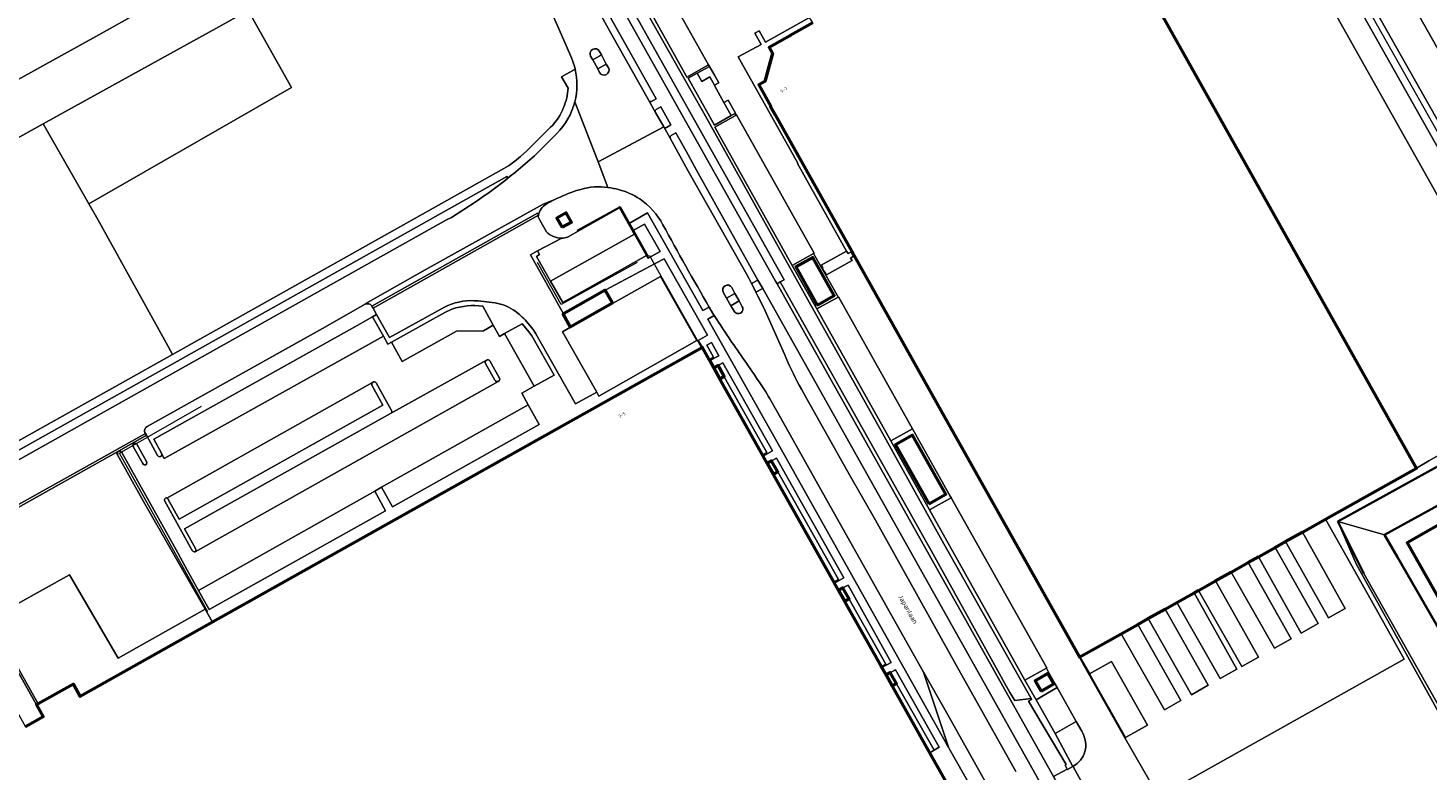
# Model space of a CAD drawing. Header units: metres. Extents: x 113441 to 115918, y 474822 to 477887.
# Tile 36 of 145: x 114391 to 114680, y 475710 to 475863. Entities that reach past the tile are written whole.
import ezdxf
from ezdxf.enums import TextEntityAlignment as Align

# ---------------------------------------------------------------- set-up
doc = ezdxf.new("R2010")
doc.units = ezdxf.units.M
for name, color, linetype, lineweight in [('B-WE-GK-BESCHOEIING-G', 252, 'GK-BESCHOEIING', 35), ('B-WE-GR-GRAS-GV', 252, 'Continuous', 13), ('B-WE-GR-GROENVOORZIENING-GV', 252, 'Continuous', 18), ('B-WE-GW-TALUD_KRUIN-G', 252, 'Continuous', 18), ('B-WE-IE-TERREINAFSCHEIDING_KUNSTMATIG_HEKWERK-G', 252, 'IE-TERREINAFSCHEIDING-KUNSTMATIG', 18), ('B-WE-IE-TERREINAFSCHEIDING_KUNSTMATIG_MUUR-GV', 252, 'Continuous', 18), ('B-WE-OG-BEBOUWING-GV', 7, 'Continuous', 50), ('B-WE-OG-BEBOUWING-T18', 7, 'Continuous', 50), ('B-WE-OG-BEBOUWING_LAGE TRAFO-GV', 7, 'Continuous', 50), ('B-WE-OG-BEBOUWING_SCHUUR-GV', 7, 'Continuous', 50), ('B-WE-OG-BEBOUWING_TRAP-GV', 7, 'Continuous', 50), ('B-WE-OG-TERREIN_ERF-GV', 252, 'Continuous', 18), ('B-WE-OG-TOPOGRAFIE-T18', 7, 'Continuous', 18), ('B-WE-OG-WATER-GV', 252, 'Continuous', 18), ('B-WE-OG-WATER_SLOOT-GV', 252, 'Continuous', 18), ('B-WE-OG-WEG-GV', 252, 'Continuous', 18), ('B-WE-VH-VERHARDING_GESLOTEN-GV', 252, 'Continuous', 18), ('B-WE-VH-VERHARDING_HALFVERHARDING-GV', 252, 'Continuous', 18), ('B-WE-VH-VERHARDING_OPEN-GV', 252, 'Continuous', 18)]:
    doc.layers.add(name, color=color, linetype=linetype, lineweight=lineweight)
doc.styles.add('NLCS-ISO-ANNOTATIEF-T18', font='NLCS-ISO.ttf', dxfattribs={"height": 1.8})
doc.linetypes.add('GK-BESCHOEIING', pattern='A,30,-5,[1,NLCS.SHX,S=1,R=0,X=0,Y=0],-5', length=40)
doc.linetypes.add('IE-TERREINAFSCHEIDING-KUNSTMATIG', pattern='A,4,[82,NLCS.SHX,S=0.75,R=90,X=0,Y=0],4,-2', length=10)

msp = doc.modelspace()

# ---------------------------------------------------------------- linework, layer by layer
at = {"layer": 'B-WE-GK-BESCHOEIING-G', "ltscale": 0.5, "flags": 128}
for points in [[(114728.957, 475798.011), (114729.102, 475797.698), (114732.253, 475792.077), (114670.818, 475758.337), (114673.495, 475753.677)], [(114722.347, 475795.535), (114722.518, 475794.915), (114705.679, 475785.606), (114705.007, 475785.234), (114661.223, 475761.027), (114666.571, 475750.352)], [(114720.911, 475671.471), (114673.495, 475753.677)]]:
    msp.add_lwpolyline(points, dxfattribs=at)
at = {"layer": 'B-WE-GR-GRAS-GV'}
for points in [[(114687.216, 475857.248), (114670.379, 475887.356), (114655.257, 475913.886), (114643.774, 475934.426), (114637.688, 475944.547), (114633.941, 475943.168), (114713.435, 475802.384), (114718.285, 475794.595), (114717.11, 475793.398), (114710.834, 475789.991), (114710.561, 475789.88), (114704.632, 475787.466), (114705.679, 475785.606), (114722.518, 475794.915), (114722.347, 475795.535), (114722.106, 475795.406), (114721.77, 475795.477), (114721.166, 475796.059), (114704.329, 475826.166)], [(114627.275, 475934.802), (114629.686, 475935.86), (114628.037, 475938.528), (114625.84, 475942.19), (114625.45, 475942.84), (114619.186, 475939.325), (114620.468, 475937.031), (114623.46, 475931.673), (114633.026, 475914.546), (114635.717, 475910.136), (114658.181, 475870.156), (114697.412, 475800.288), (114704.632, 475787.466), (114710.561, 475789.88), (114705.157, 475799.889), (114703.536, 475799.515)], [(114629.686, 475935.86), (114627.275, 475934.802), (114703.536, 475799.515), (114705.157, 475799.889), (114706.161, 475800.59), (114678.047, 475850.212)], [(114445.638, 475850.451), (114436.712, 475866.341), (114430.048, 475862.625), (114408.764, 475850.862), (114394.53, 475842.97), (114402.475, 475829.044), (114403.913, 475826.524)], [(114405.781, 475823.25), (114403.913, 475826.524), (114402.475, 475829.044), (114394.53, 475842.97), (114387.844, 475839.262), (114387.131, 475840.476), (114374.086, 475833.493), (114346.366, 475819.475), (114337.091, 475814.262), (114339.082, 475810.782), (114339.945, 475811.278), (114346.037, 475802.701), (114359.791, 475778.388), (114359.753, 475778.366), (114362.267, 475773.937), (114367.198, 475765.249), (114421.15, 475795.482), (114419.868, 475797.895)]]:
    msp.add_lwpolyline(points, close=True, dxfattribs=at)
for points in [[(114494.033, 475880.1), (114487.563, 475886.006), (114487.358, 475886.252), (114485.997, 475888.395), (114483.44, 475892.765), (114478.308, 475889.842), (114478.256, 475889.795), (114456.194, 475877.205), (114436.712, 475866.341), (114445.638, 475850.451), (114403.913, 475826.524), (114405.781, 475823.25), (114419.868, 475797.895), (114421.15, 475795.482), (114489.431, 475833.769)], [(114503.343, 475856.583), (114502.231, 475859.133), (114499.045, 475866.464), (114498.631, 475867.339), (114495.226, 475873.463), (114494.446, 475875.068)], [(114502.642, 475850.362), (114501.303, 475852.693), (114504.089, 475854.283)], [(114492.831, 475836.252), (114494.148, 475837.43), (114499.045, 475842.277)]]:
    msp.add_lwpolyline(points, dxfattribs=at)
for points in [[(114504.089, 475854.283, 0.042636), (114503.343, 475856.583)], [(114501.705, 475846.35, 0.0844148), (114502.642, 475850.362)], [(114499.045, 475842.277, 0.1007584), (114501.705, 475846.35)], [(114489.431, 475833.769, 0.0525023), (114492.831, 475836.252)]]:
    msp.add_lwpolyline(points, format="xyb", dxfattribs=at)
at = {"layer": 'B-WE-GR-GROENVOORZIENING-GV'}
for points in [[(114625.84, 475942.19), (114628.037, 475938.528), (114629.686, 475935.86), (114678.047, 475850.212), (114706.161, 475800.59), (114705.157, 475799.889), (114710.561, 475789.88), (114710.834, 475789.991), (114717.11, 475793.398), (114718.285, 475794.595), (114713.435, 475802.384), (114633.941, 475943.168), (114632.386, 475944.489), (114629.735, 475944.279)], [(114518.386, 475822.337), (114515.933, 475820.956), (114516.321, 475820.274), (114518.811, 475815.869), (114519.132, 475815.302), (114521.59, 475816.671)], [(114577.459, 475754.922), (114546.349, 475810.405), (114545.683, 475810.023), (114602.642, 475708.491), (114605.466, 475710.025), (114605.013, 475710.871), (114605.233, 475710.989), (114597.502, 475724.06), (114598.105, 475724.408), (114598.011, 475724.576), (114594.661, 475724.186), (114593.659, 475725.795)], [(114532.146, 475797.911), (114531.237, 475797.419), (114532.605, 475794.947), (114531.687, 475794.405), (114531.806, 475794.194), (114533.669, 475795.213)], [(114534.516, 475793.717), (114532.646, 475792.696), (114533.972, 475790.332), (114534.816, 475790.842), (114543.598, 475775.276), (114542.702, 475774.77), (114542.835, 475774.534), (114544.725, 475775.628)], [(114545.596, 475774.124), (114543.656, 475773.071), (114544.962, 475770.743), (114545.86, 475771.292), (114558.325, 475749.121), (114557.383, 475748.603), (114557.531, 475748.338), (114559.425, 475749.46)], [(114560.311, 475747.942), (114558.352, 475746.875), (114559.659, 475744.546), (114560.56, 475745.081), (114568.082, 475731.682), (114567.173, 475731.153), (114567.287, 475730.95), (114569.208, 475732.036)], [(114570.083, 475730.522), (114568.13, 475729.447), (114569.44, 475727.111), (114570.268, 475727.602), (114578.014, 475713.917), (114579.041, 475714.544)], [(114601.69, 475729.875), (114601.163, 475730.807), (114596.742, 475728.363), (114599.022, 475724.331), (114603.376, 475726.858), (114602.877, 475727.693)], [(114601.452, 475729.757), (114602.684, 475727.592), (114600.049, 475726.093), (114598.817, 475728.258)]]:
    msp.add_lwpolyline(points, close=True, dxfattribs=at)
for points in [[(114567.106, 475779.711), (114552.303, 475806.244), (114531.236, 475844.07), (114515.678, 475871.589), (114513.665, 475870.589)], [(114508.68, 475869.694), (114507.567, 475868.724), (114511.401, 475861.798), (114518.91, 475848.43), (114519.252, 475847.83), (114519.288, 475847.768)], [(114519.82, 475847.602), (114520.791, 475848.134), (114520.085, 475849.365), (114508.68, 475869.694)], [(114513.906, 475870.125), (114547.152, 475810.865), (114546.349, 475810.405), (114577.459, 475754.922), (114593.659, 475725.795), (114594.661, 475724.186), (114598.011, 475724.576), (114580.061, 475756.428), (114567.106, 475779.711)], [(114520.652, 475845.312), (114522.347, 475842.341)], [(114521.728, 475846.503), (114520.802, 475845.963)], [(114522.917, 475842.226), (114523.821, 475842.757), (114521.728, 475846.503)], [(114523.679, 475840.021), (114527.323, 475833.408), (114539.44, 475811.943), (114539.905, 475811.052), (114540.393, 475810.113), (114541.748, 475810.812), (114529.057, 475833.421)], [(114529.057, 475833.421), (114528.668, 475834.21), (114526.964, 475837.337), (114524.8, 475841.13), (114523.844, 475840.589)], [(114490.238, 475831.784), (114490.007, 475832.139), (114347.577, 475752.274), (114342.239, 475749.236)], [(114422.758, 475792.456), (114477.556, 475823.197), (114478.604, 475823.693), (114483.52, 475826.882)], [(114460.848, 475805.814), (114452.021, 475800.826), (114415.914, 475780.625)], [(114459.303, 475801.519), (114462.376, 475803.224), (114463.201, 475803.682), (114462.454, 475805.009), (114462.208, 475805.447), (114462.198, 475805.465)], [(114533.244, 475802.655), (114532.989, 475803.084), (114532.735, 475803.512), (114531.416, 475802.773), (114546.222, 475776.444), (114580.681, 475715.136), (114581.014, 475714.543), (114575.868, 475730.036), (114560.329, 475757.602)], [(114418.865, 475775.121), (114417.273, 475778.015), (114459.303, 475801.519)], [(114346.641, 475749.715), (114348.432, 475750.735), (114422.758, 475792.456)], [(114560.329, 475757.602), (114555.623, 475765.96), (114545.847, 475783.46), (114544.123, 475786.465)], [(114415.555, 475779.206), (114415.788, 475778.829), (114418.068, 475774.672)], [(114608.443, 475717.849), (114607.308, 475719.844), (114602.969, 475717.4), (114606.126, 475711.467), (114606.633, 475710.57), (114607.12, 475710.901)]]:
    msp.add_lwpolyline(points, dxfattribs=at)
for points in [[(114519.288, 475847.768, 0.3479698), (114519.82, 475847.602)], [(114520.802, 475845.963, 0.3820298), (114520.652, 475845.312)], [(114522.347, 475842.341, 0.3618589), (114522.917, 475842.226)], [(114523.844, 475840.589, 0.3652869), (114523.679, 475840.021)], [(114483.52, 475826.882, 0.0199191), (114490.238, 475831.784)], [(114462.198, 475805.465, 0.4042498), (114460.848, 475805.814)], [(114536.007, 475798.503, -0.0058359), (114533.244, 475802.655)], [(114541.968, 475789.842, 0.0067042), (114536.007, 475798.503)], [(114544.123, 475786.465, 0.0193932), (114541.968, 475789.842)], [(114415.914, 475780.625, 0.4221115), (114415.555, 475779.206)], [(114418.068, 475774.672, 1.0192025), (114418.902, 475775.059)], [(114418.902, 475775.059, 0.0498756), (114418.865, 475775.121)], [(114609.21, 475714.113, 0.1698313), (114608.443, 475717.849)], [(114607.12, 475710.901, 0.1916595), (114609.21, 475714.113)]]:
    msp.add_lwpolyline(points, format="xyb", dxfattribs=at)
at = {"layer": 'B-WE-GW-TALUD_KRUIN-G'}
for points in [[(114705.157, 475799.889), (114703.536, 475799.515), (114627.275, 475934.802), (114629.686, 475935.86)], [(114629.686, 475935.86), (114678.047, 475850.212), (114706.161, 475800.59), (114705.157, 475799.889)]]:
    msp.add_lwpolyline(points, dxfattribs=at)
at = {"layer": 'B-WE-IE-TERREINAFSCHEIDING_KUNSTMATIG_HEKWERK-G'}
for points in [[(114628.494, 475935.596), (114705.157, 475799.889), (114711.231, 475788.639)], [(114504.501, 475821.049), (114513.334, 475825.943), (114518.996, 475815.893)], [(114513.352, 475825.968), (114519.145, 475815.69), (114519.385, 475815.839), (114521.76, 475811.696), (114530.07, 475796.963)], [(114516.891, 475814.433), (114501.238, 475805.798), (114496.367, 475814.437)], [(114428.454, 475742.472), (114410.201, 475775.165), (114427.154, 475784.823)]]:
    msp.add_lwpolyline(points, dxfattribs=at)
at = {"layer": 'B-WE-IE-TERREINAFSCHEIDING_KUNSTMATIG_MUUR-GV'}
msp.add_lwpolyline([(114383.273, 475740.8), (114393.138, 475723.314), (114393.444, 475723.483), (114383.577, 475740.972)], close=True, dxfattribs=at)
at = {"layer": 'B-WE-OG-BEBOUWING-GV'}
for points in [[(114553.024, 475863.807), (114550.212, 475862.228), (114548.41, 475861.216), (114548.465, 475861.166), (114544.056, 475858.698), (114544.714, 475857.481), (114544.247, 475855.764), (114543.13, 475851.725), (114541.912, 475851.035), (114544.423, 475846.534), (114544.359, 475846.485), (114545.301, 475844.855), (114561.079, 475816.698), (114561.587, 475815.79), (114579.448, 475783.916), (114607.974, 475733.112), (114608.079, 475733.171), (114616.548, 475737.919), (114620.023, 475739.866), (114622.107, 475741.035), (114625.637, 475743.014), (114628.037, 475744.359), (114631.58, 475746.345), (114632.493, 475746.857), (114635.992, 475748.819), (114639.238, 475750.638), (114642.728, 475752.595), (114644.83, 475753.773), (114648.299, 475755.718), (114650.442, 475756.919), (114653.92, 475758.869), (114658.669, 475761.531), (114677.373, 475772.016), (114608.529, 475894.817)], [(114582.551, 475703.743), (114577.121, 475713.421), (114569.44, 475727.111), (114568.13, 475729.447), (114567.287, 475730.95), (114567.173, 475731.153), (114559.659, 475744.546), (114558.352, 475746.875), (114557.531, 475748.338), (114557.383, 475748.603), (114544.962, 475770.743), (114543.656, 475773.071), (114542.835, 475774.534), (114542.702, 475774.77), (114533.972, 475790.332), (114532.646, 475792.696), (114531.806, 475794.194), (114531.687, 475794.405), (114530.29, 475796.895), (114429.379, 475740.281), (114402.157, 475725.009), (114400.748, 475727.521), (114393.444, 475723.483), (114393.138, 475723.314), (114393.105, 475723.296), (114393.132, 475723.248), (114394.513, 475720.783), (114390.843, 475718.726)]]:
    msp.add_lwpolyline(points, dxfattribs=at)
msp.add_lwpolyline([(114714.332, 475734.374), (114709.509, 475742.857), (114705.448, 475750), (114695.262, 475767.916), (114675.463, 475756.66), (114679.249, 475750), (114719.846, 475678.593), (114739.646, 475689.849), (114723.165, 475718.837)], close=True, dxfattribs=at)
at = {"layer": 'B-WE-OG-BEBOUWING_LAGE TRAFO-GV'}
for points in [[(114501.425, 475821.666), (114503.344, 475822.753), (114502.257, 475824.672), (114500.338, 475823.585)], [(114511.78, 475806.092), (114510.302, 475808.714), (114501.707, 475803.868), (114501.591, 475803.803), (114503.069, 475801.181)], [(114600.049, 475726.093), (114602.684, 475727.592), (114601.452, 475729.757), (114598.817, 475728.258)]]:
    msp.add_lwpolyline(points, close=True, dxfattribs=at)
at = {"layer": 'B-WE-OG-BEBOUWING_SCHUUR-GV'}
for points in [[(114553.97, 475805.637), (114557.458, 475807.589), (114553.058, 475815.449), (114549.57, 475813.497)], [(114576.948, 475764.709), (114580.434, 475766.67), (114573.587, 475778.843), (114570.101, 475776.882)]]:
    msp.add_lwpolyline(points, close=True, dxfattribs=at)
at = {"layer": 'B-WE-OG-BEBOUWING_TRAP-GV'}
for points in [[(114532.648, 475792.692), (114533.918, 475790.429), (114534.797, 475790.933), (114533.555, 475793.201)], [(114543.666, 475773.052), (114544.944, 475770.774), (114545.833, 475771.319), (114544.506, 475773.559)], [(114558.34, 475746.897), (114558.352, 475746.875), (114559.623, 475744.611), (114560.558, 475745.103), (114559.221, 475747.391)], [(114568.119, 475729.466), (114568.13, 475729.447), (114569.393, 475727.195), (114570.312, 475727.701), (114568.984, 475729.951)]]:
    msp.add_lwpolyline(points, close=True, dxfattribs=at)
at = {"layer": 'B-WE-OG-TERREIN_ERF-GV'}
for points in [[(114475.337, 475899.437), (114454.902, 475935.305), (114435.381, 475970.686), (114400.901, 475951.148), (114401.392, 475950.301), (114397.358, 475948.133), (114391.81, 475944.952), (114393.2, 475942.573), (114388.649, 475939.915), (114387.239, 475942.33), (114354.82, 475923.74), (114350.6, 475921.34), (114348.119, 475919.985), (114349.376, 475917.774), (114350.738, 475918.544), (114354.389, 475912.808), (114363.259, 475897.361), (114377.476, 475873.374), (114389.367, 475852.128), (114405.969, 475861.331), (114420.579, 475869.601), (114430.562, 475875.296), (114431.009, 475874.48)], [(114532.704, 475853.156), (114531.771, 475854.833), (114531.743, 475854.818), (114529.206, 475853.422), (114530.179, 475851.739), (114531.831, 475852.647), (114532.8, 475850.933), (114533.661, 475851.405)], [(114532.774, 475850.919), (114532.8, 475850.933), (114531.831, 475852.647), (114530.179, 475851.739), (114529.206, 475853.422), (114527.366, 475852.41), (114532.761, 475842.743), (114536.239, 475844.679), (114534.746, 475847.409), (114534.714, 475847.392)], [(114535.639, 475847.878), (114534.746, 475847.409), (114536.239, 475844.679), (114537.045, 475845.127), (114537.126, 475845.172)], [(114553.209, 475816.293), (114548.814, 475813.834), (114553.88, 475804.857), (114558.239, 475807.308), (114558.082, 475807.659)], [(114791.15, 475757.465), (114787.313, 475764.353), (114785.789, 475766.968), (114781.135, 475763.053), (114777.63, 475768.987), (114780.906, 475770.942), (114783.073, 475771.629), (114777.398, 475781.366), (114764.606, 475803.63), (114763.333, 475802.003), (114760.485, 475806.538), (114743.684, 475798.015), (114738.286, 475794.999), (114732.253, 475792.077), (114670.818, 475758.337), (114673.495, 475753.677), (114720.911, 475671.471), (114721.36, 475670.69), (114745.661, 475685.599), (114726.193, 475720.558)], [(114573.593, 475780.177), (114569.136, 475777.679), (114577.09, 475763.438), (114581.51, 475765.944), (114581.339, 475766.306)], [(114714.332, 475734.374), (114723.165, 475718.837), (114739.646, 475689.849), (114719.846, 475678.593), (114679.249, 475750), (114675.463, 475756.66), (114695.262, 475767.916), (114705.448, 475750), (114709.509, 475742.857)]]:
    msp.add_lwpolyline(points, close=True, dxfattribs=at)
for points in [[(114658.181, 475870.156), (114653.523, 475867.529), (114631.087, 475907.531), (114623.006, 475902.969), (114621.714, 475902.239), (114626.541, 475893.586), (114621.143, 475890.5), (114616.298, 475899.165), (114614.243, 475898.015), (114608.529, 475894.817), (114677.373, 475772.016), (114679.947, 475773.583), (114693.015, 475780.972), (114689.828, 475781.628), (114687.52, 475782.426)], [(114521.061, 475873.891), (114531.541, 475855.178), (114531.743, 475854.818), (114531.771, 475854.833), (114532.704, 475853.156), (114533.661, 475851.405), (114532.8, 475850.933), (114532.774, 475850.919), (114534.714, 475847.392), (114534.746, 475847.409), (114535.639, 475847.878), (114537.126, 475845.172), (114537.045, 475845.127), (114537.223, 475844.807), (114537.353, 475844.862), (114553.329, 475816.349), (114553.209, 475816.293), (114558.082, 475807.659), (114558.239, 475807.308), (114558.345, 475807.354), (114573.593, 475780.177), (114581.339, 475766.306), (114581.51, 475765.944), (114601.233, 475730.878), (114601.163, 475730.807), (114601.69, 475729.875), (114602.877, 475727.693), (114603.376, 475726.858), (114607.308, 475719.844), (114608.443, 475717.849)], [(114697.412, 475800.288), (114658.181, 475870.156)], [(114624.327, 475704.34), (114617.312, 475716.479), (114608.971, 475731.33), (114607.974, 475733.112), (114579.448, 475783.916), (114561.587, 475815.79), (114560.798, 475815.345), (114561.119, 475814.803), (114555.885, 475811.897), (114555.587, 475812.448), (114555.484, 475812.409), (114554.971, 475813.266), (114555.084, 475813.333), (114554.768, 475813.869), (114559.999, 475816.786), (114549.872, 475834.82), (114549.96, 475834.88), (114537.696, 475856.761), (114542.384, 475859.365), (114541.118, 475861.64), (114541.993, 475862.127), (114543.3, 475859.844), (114552.344, 475864.889)], [(114692.585, 475702.629), (114677.663, 475729.452), (114665.048, 475752.188), (114661.223, 475761.027), (114705.007, 475785.234), (114705.679, 475785.606), (114704.632, 475787.466), (114693.015, 475780.972), (114679.947, 475773.583), (114677.373, 475772.016), (114658.669, 475761.531), (114667.429, 475745.934), (114674.844, 475732.718), (114630.131, 475707.649)], [(114630.131, 475707.649), (114674.844, 475732.718), (114667.429, 475745.934), (114658.669, 475761.531), (114653.92, 475758.869), (114662.713, 475743.139), (114659.245, 475741.213), (114650.442, 475756.919), (114648.299, 475755.718), (114657.13, 475740.026), (114653.66, 475738.072), (114644.83, 475753.773), (114642.728, 475752.595), (114651.603, 475736.903), (114648.111, 475734.958), (114639.238, 475750.638), (114635.992, 475748.819), (114644.841, 475733.132), (114641.392, 475731.206), (114632.493, 475746.857), (114631.58, 475746.345), (114640.419, 475730.661), (114636.971, 475728.706), (114628.037, 475744.359), (114625.637, 475743.014), (114634.481, 475727.308), (114631.019, 475725.359), (114622.107, 475741.035), (114620.023, 475739.866), (114628.881, 475724.195), (114625.452, 475722.233), (114616.548, 475737.919), (114608.079, 475733.171), (114609.945, 475729.857), (114610.068, 475729.638), (114614.599, 475732.18), (114622.001, 475719.125), (114617.429, 475716.567), (114617.438, 475716.551), (114617.312, 475716.479), (114624.327, 475704.34)], [(114607.12, 475710.901), (114606.633, 475710.57), (114606.711, 475710.431), (114612.576, 475699.822)]]:
    msp.add_lwpolyline(points, dxfattribs=at)
for points in [[(114608.443, 475717.849, -0.1698313), (114609.21, 475714.113)], [(114609.21, 475714.113, -0.1916595), (114607.12, 475710.901)]]:
    msp.add_lwpolyline(points, format="xyb", dxfattribs=at)
at = {"layer": 'B-WE-OG-WATER-GV'}
for points in [[(114671.023, 475901.431), (114647.303, 475943.775), (114652.292, 475946.578), (114648.487, 475950.772), (114638.41, 475945.116), (114682.645, 475866.371), (114722.199, 475795.799), (114722.347, 475795.535), (114722.518, 475794.915), (114705.679, 475785.606), (114705.007, 475785.234), (114661.223, 475761.027), (114670.818, 475758.337), (114732.253, 475792.077), (114729.102, 475797.698), (114728.957, 475798.011), (114728.403, 475799.001), (114705.155, 475840.501)], [(114673.495, 475753.677), (114670.818, 475758.337), (114661.223, 475761.027), (114666.571, 475750.352), (114705.814, 475680.928), (114705.765, 475679.158), (114707.984, 475674.135), (114712.091, 475667.281), (114721.36, 475670.69), (114720.911, 475671.471)]]:
    msp.add_lwpolyline(points, close=True, dxfattribs=at)
msp.add_lwpolyline([(114387.844, 475839.262), (114394.53, 475842.97), (114408.764, 475850.862), (114430.048, 475862.625), (114436.712, 475866.341), (114456.194, 475877.205), (114478.256, 475889.795), (114478.308, 475889.842), (114483.44, 475892.765), (114485.997, 475888.395), (114487.358, 475886.252), (114487.723, 475886.457), (114479.992, 475899.611), (114479.446, 475899.303), (114461.832, 475889.379), (114444.54, 475879.633), (114432.176, 475872.599), (114432.036, 475872.534), (114431.327, 475873.899), (114431.009, 475874.48), (114430.562, 475875.296), (114420.579, 475869.601), (114405.969, 475861.331), (114389.367, 475852.128)], dxfattribs=at)
at = {"layer": 'B-WE-OG-WATER_SLOOT-GV'}
msp.add_lwpolyline([(114666.571, 475750.352), (114661.223, 475761.027), (114665.048, 475752.188), (114677.663, 475729.452), (114692.585, 475702.629), (114703.906, 475680.553), (114707.984, 475674.135), (114705.765, 475679.158), (114705.814, 475680.928)], close=True, dxfattribs=at)
at = {"layer": 'B-WE-OG-WEG-GV'}
for points in [[(114542.723, 475809.075), (114541.335, 475808.298), (114541.742, 475807.477), (114542.941, 475805.054), (114547.185, 475795.507)], [(114600.004, 475707.029), (114542.723, 475809.075)], [(114550.242, 475789.154), (114550.688, 475788.294), (114551.522, 475786.815), (114560.578, 475770.659), (114565.925, 475761.307), (114582.523, 475731.58), (114594.886, 475709.532)]]:
    msp.add_lwpolyline(points, dxfattribs=at)
msp.add_lwpolyline([(114547.185, 475795.507, 0.0199699), (114550.242, 475789.154)], format="xyb", dxfattribs=at)
at = {"layer": 'B-WE-VH-VERHARDING_GESLOTEN-GV'}
for points in [[(114521.061, 475873.891), (114516.687, 475871.431), (114526.922, 475852.893), (114527.071, 475852.634), (114531.541, 475855.178)], [(114496.523, 475824.152), (114496.319, 475824.559), (114462.208, 475805.447), (114462.454, 475805.009)], [(114518.811, 475815.869), (114516.321, 475820.274), (114499.038, 475810.553), (114501.538, 475806.156)], [(114529.182, 475798.32), (114521.684, 475811.553), (114520.09, 475810.655), (114503.121, 475801.089), (114501.465, 475800.155), (114508.525, 475787.695), (114508.988, 475786.878)], [(114653.92, 475758.869), (114650.442, 475756.919), (114659.245, 475741.213), (114662.713, 475743.139)], [(114648.299, 475755.718), (114644.83, 475753.773), (114653.66, 475738.072), (114657.13, 475740.026)], [(114642.728, 475752.595), (114639.238, 475750.638), (114648.111, 475734.958), (114651.603, 475736.903)], [(114399.907, 475750.088), (114383.577, 475740.972), (114393.444, 475723.483), (114400.748, 475727.521), (114402.157, 475725.009), (114429.379, 475740.281), (114427.849, 475742.964), (114409.943, 475732.915)], [(114635.992, 475748.819), (114632.493, 475746.857), (114641.392, 475731.206), (114644.841, 475733.132)], [(114631.58, 475746.345), (114628.037, 475744.359), (114636.971, 475728.706), (114640.419, 475730.661)], [(114625.637, 475743.014), (114622.107, 475741.035), (114631.019, 475725.359), (114634.481, 475727.308)], [(114383.273, 475740.8), (114379.652, 475738.756), (114390.843, 475718.726), (114394.513, 475720.783), (114393.132, 475723.248), (114393.105, 475723.296), (114393.138, 475723.314)], [(114620.023, 475739.866), (114616.548, 475737.919), (114625.452, 475722.233), (114628.881, 475724.195)], [(114580.231, 475722.297), (114576.073, 475729.672), (114575.868, 475730.036), (114581.014, 475714.543), (114581.22, 475714.175), (114585.495, 475706.557), (114595.831, 475694.471)], [(114610.068, 475729.638), (114617.429, 475716.567), (114622.001, 475719.125), (114614.599, 475732.18)], [(114606.633, 475710.57), (114605.503, 475709.956), (114605.466, 475710.025), (114602.642, 475708.491), (114608.75, 475697.604), (114611.551, 475699.109), (114611.497, 475699.197), (114612.576, 475699.822), (114606.711, 475710.431)]]:
    msp.add_lwpolyline(points, close=True, dxfattribs=at)
for points in [[(114511.401, 475861.798), (114507.567, 475868.724), (114499.045, 475866.464), (114502.231, 475859.133), (114503.343, 475856.583)], [(114545.683, 475810.023), (114545.365, 475810.583), (114512.147, 475869.783), (114508.68, 475869.694), (114520.085, 475849.365), (114520.791, 475848.134), (114519.82, 475847.602)], [(114504.025, 475847.544), (114508.806, 475835.174), (114522.347, 475842.341), (114520.652, 475845.312), (114519.288, 475847.768), (114519.252, 475847.83), (114518.91, 475848.43), (114511.401, 475861.798)], [(114509.136, 475853.557), (114508.731, 475854.322), (114507.704, 475856.188), (114507.28, 475856.93)], [(114509.086, 475857.926), (114509.489, 475857.179), (114510.476, 475855.302), (114510.946, 475854.559)], [(114519.288, 475847.768), (114520.652, 475845.312)], [(114510.852, 475829.879), (114508.806, 475835.174), (114504.025, 475847.544)], [(114520.802, 475845.963), (114521.728, 475846.503), (114523.821, 475842.757), (114522.917, 475842.226)], [(114547.185, 475795.507), (114542.941, 475805.054), (114541.742, 475807.477), (114541.335, 475808.298), (114541.294, 475808.381), (114540.393, 475810.113), (114539.905, 475811.052), (114539.44, 475811.943), (114527.323, 475833.408), (114523.679, 475840.021), (114522.347, 475842.341), (114508.806, 475835.174), (114510.852, 475829.879)], [(114522.347, 475842.341), (114523.679, 475840.021)], [(114500.313, 475840.973), (114495.708, 475836.43)], [(114523.844, 475840.589), (114524.8, 475841.13), (114526.964, 475837.337), (114528.668, 475834.21), (114529.057, 475833.421), (114541.748, 475810.812), (114542.723, 475809.075), (114600.004, 475707.029), (114604.173, 475699.602), (114606.076, 475696.198), (114608.867, 475691.207), (114612.054, 475685.507), (114619.378, 475672.408), (114620.073, 475671.165), (114636.974, 475640.937), (114639.928, 475642.597), (114638.735, 475644.723), (114638.483, 475644.604), (114614.646, 475687.094), (114611.461, 475692.772), (114608.75, 475697.604), (114602.642, 475708.491), (114545.683, 475810.023)], [(114504.367, 475829.251), (114505.225, 475829.494)], [(114483.52, 475826.882), (114478.604, 475823.693), (114477.556, 475823.197), (114422.758, 475792.456), (114348.432, 475750.735), (114346.641, 475749.715)], [(114415.914, 475780.625), (114452.021, 475800.826), (114460.848, 475805.814), (114460.81, 475805.936), (114473.215, 475812.901), (114497.49, 475826.436), (114499.928, 475827.4)], [(114516.321, 475820.274), (114515.933, 475820.956), (114515.104, 475822.414), (114513.248, 475825.678), (114502.528, 475819.643)], [(114498.158, 475820.756), (114496.789, 475823.111), (114496.478, 475823.851), (114496.523, 475824.152), (114462.454, 475805.009), (114463.201, 475803.682), (114465.872, 475798.932), (114477.17, 475805.209)], [(114494.874, 475816.017), (114496.366, 475816.827), (114501.314, 475819.443)], [(114501.314, 475819.443), (114496.366, 475816.827), (114496.772, 475816.047), (114496.131, 475815.686), (114499.038, 475810.553), (114516.321, 475820.274)], [(114496.003, 475799.71), (114500.678, 475791.474), (114504.171, 475785.3), (114508.525, 475787.695), (114501.465, 475800.155), (114503.121, 475801.089), (114503.069, 475801.181), (114501.591, 475803.803), (114501.707, 475803.868), (114494.874, 475816.017)], [(114536.149, 475805.518), (114535.256, 475807.086), (114534.59, 475808.301)], [(114536.331, 475809.268), (114536.964, 475808.064), (114537.883, 475806.511), (114538.523, 475805.318)], [(114483.298, 475806.554), (114484.083, 475806.495), (114487.021, 475806.17)], [(114531.718, 475805.236), (114532.479, 475803.945), (114532.735, 475803.512), (114532.989, 475803.084), (114533.244, 475802.655)], [(114536.827, 475804.393), (114536.149, 475805.518)], [(114493.766, 475802.596), (114495.103, 475801.003)], [(114565.925, 475761.307), (114560.578, 475770.659), (114551.522, 475786.815), (114550.688, 475788.294), (114550.242, 475789.154)], [(114544.123, 475786.465), (114545.847, 475783.46), (114555.623, 475765.96), (114560.329, 475757.602), (114575.868, 475730.036), (114576.073, 475729.672), (114580.231, 475722.297), (114595.831, 475694.471)], [(114409.311, 475775.715), (114415.555, 475779.206)], [(114304.937, 475717.048), (114305.079, 475716.813), (114305.474, 475717.037), (114326.023, 475729.288), (114326.143, 475729.094), (114326.956, 475729.551), (114339.164, 475736.403), (114381.224, 475760.01), (114409.311, 475775.715)], [(114379.347, 475738.584), (114379.652, 475738.756), (114383.273, 475740.8), (114383.577, 475740.972), (114399.907, 475750.088), (114409.943, 475732.915), (114427.849, 475742.964), (114421.121, 475754.763), (114415.19, 475765.165), (114409.831, 475774.781), (114409.542, 475775.3), (114381.488, 475759.575), (114327.197, 475729.131), (114326.368, 475728.679), (114326.66, 475728.15), (114306.579, 475716.189), (114306.742, 475715.888), (114306.089, 475715.485), (114305.888, 475715.785), (114286.019, 475704.024), (114289.504, 475697.958), (114306.516, 475707.489)], [(114594.886, 475709.532), (114582.523, 475731.58), (114565.925, 475761.307)]]:
    msp.add_lwpolyline(points, dxfattribs=at)
for points in [[(114503.343, 475856.583, -0.042636), (114504.089, 475854.283)], [(114507.28, 475856.93, -0.9989037), (114509.086, 475857.926)], [(114504.089, 475854.283, -0.1196482), (114504.025, 475847.544)], [(114510.946, 475854.559, -0.9951321), (114509.136, 475853.557)], [(114519.82, 475847.602, -0.3479698), (114519.288, 475847.768)], [(114504.025, 475847.544, -0.1336637), (114500.313, 475840.973)], [(114520.652, 475845.312, -0.3820298), (114520.802, 475845.963)], [(114522.917, 475842.226, -0.3618589), (114522.347, 475842.341)], [(114523.679, 475840.021, -0.3652869), (114523.844, 475840.589)], [(114495.708, 475836.43, -0.0077417), (114491.901, 475833.129)], [(114490.238, 475831.784, -0.0199191), (114483.52, 475826.882)], [(114491.901, 475833.129, -0.0053299), (114490.238, 475831.784)], [(114499.928, 475827.4, -0.0267086), (114504.367, 475829.251)], [(114505.225, 475829.494, -0.104977), (114510.852, 475829.879)], [(114510.852, 475829.879, -0.0350978), (114513.05, 475829.444)], [(114513.05, 475829.444, -0.0746463), (114517.391, 475827.531)], [(114517.391, 475827.531, -0.1193021), (114522.164, 475822.195)], [(114522.164, 475822.195, 0.0091093), (114531.718, 475805.236)], [(114501.314, 475819.443, -0.2093407), (114498.158, 475820.756)], [(114502.528, 475819.643, -0.0724219), (114501.314, 475819.443)], [(114534.59, 475808.301, -0.9815621), (114536.331, 475809.268)], [(114477.17, 475805.209, -0.1280061), (114483.298, 475806.554)], [(114487.021, 475806.17, -0.1140042), (114491.338, 475804.668)], [(114491.338, 475804.668, -0.0625816), (114493.766, 475802.596)], [(114538.523, 475805.318, -1.0044971), (114536.827, 475804.393)], [(114533.244, 475802.655, 0.0058359), (114536.007, 475798.503)], [(114495.103, 475801.003, -0.0440533), (114496.003, 475799.71)], [(114536.007, 475798.503, -0.0067042), (114541.968, 475789.842)], [(114550.242, 475789.154, -0.0199699), (114547.185, 475795.507)], [(114541.968, 475789.842, -0.0193932), (114544.123, 475786.465)], [(114415.555, 475779.206, -0.4221115), (114415.914, 475780.625)]]:
    msp.add_lwpolyline(points, format="xyb", dxfattribs=at)
at = {"layer": 'B-WE-VH-VERHARDING_HALFVERHARDING-GV'}
for points in [[(114533.972, 475790.332), (114542.702, 475774.77), (114543.598, 475775.276), (114534.816, 475790.842)], [(114381.488, 475759.575), (114409.542, 475775.3), (114415.617, 475778.706), (114415.788, 475778.829), (114415.555, 475779.206), (114409.311, 475775.715), (114381.224, 475760.01), (114339.164, 475736.403), (114326.956, 475729.551), (114327.197, 475729.131)], [(114544.962, 475770.743), (114557.383, 475748.603), (114558.325, 475749.121), (114545.86, 475771.292)], [(114559.659, 475744.546), (114567.173, 475731.153), (114568.082, 475731.682), (114560.56, 475745.081)], [(114569.44, 475727.111), (114577.121, 475713.421), (114578.014, 475713.917), (114570.268, 475727.602)]]:
    msp.add_lwpolyline(points, close=True, dxfattribs=at)
at = {"layer": 'B-WE-VH-VERHARDING_OPEN-GV'}
for points in [[(114577.09, 475763.438), (114569.136, 475777.679), (114553.88, 475804.857), (114548.814, 475813.834), (114532.844, 475842.326), (114537.223, 475844.807), (114537.045, 475845.127), (114536.239, 475844.679), (114532.761, 475842.743), (114527.366, 475852.41), (114529.206, 475853.422), (114531.743, 475854.818), (114531.541, 475855.178), (114527.071, 475852.634), (114526.922, 475852.893), (114516.687, 475871.431), (114521.061, 475873.891), (114521.016, 475873.971), (114523.774, 475875.564), (114521.274, 475880.049), (114534.363, 475887.404), (114536.124, 475888.442), (114536.09, 475888.505)], [(114515.678, 475871.589), (114531.236, 475844.07), (114552.303, 475806.244), (114567.106, 475779.711), (114580.061, 475756.428), (114598.011, 475724.576), (114598.105, 475724.408), (114597.502, 475724.06), (114605.233, 475710.989), (114605.013, 475710.871), (114605.466, 475710.025), (114605.503, 475709.956), (114606.633, 475710.57), (114606.126, 475711.467), (114602.969, 475717.4), (114599.022, 475724.331), (114596.742, 475728.363), (114577.09, 475763.438)], [(114507.28, 475856.93), (114507.704, 475856.188), (114509.489, 475857.179)], [(114509.489, 475857.179), (114509.086, 475857.926)], [(114504.089, 475854.283), (114501.303, 475852.693), (114502.642, 475850.362)], [(114510.476, 475855.302), (114508.731, 475854.322), (114509.136, 475853.557)], [(114510.946, 475854.559), (114510.476, 475855.302)], [(114499.045, 475842.277), (114494.148, 475837.43), (114492.831, 475836.252)], [(114495.708, 475836.43), (114500.313, 475840.973)], [(114489.431, 475833.769), (114421.15, 475795.482), (114367.198, 475765.249), (114346.483, 475753.641), (114344.737, 475752.686), (114342.718, 475751.52), (114340.429, 475750.162)], [(114342.239, 475749.236), (114347.577, 475752.274), (114490.007, 475832.139)], [(114490.007, 475832.139), (114490.238, 475831.784)], [(114505.225, 475829.494), (114504.367, 475829.251)], [(114499.928, 475827.4), (114497.49, 475826.436), (114473.215, 475812.901), (114460.81, 475805.936), (114460.848, 475805.814)], [(114502.528, 475819.643), (114513.248, 475825.678)], [(114513.248, 475825.678), (114515.104, 475822.414), (114519.015, 475824.623), (114530.397, 475804.545), (114531.718, 475805.236)], [(114462.198, 475805.465), (114462.208, 475805.447), (114496.319, 475824.559)], [(114585.495, 475706.557), (114581.22, 475714.175), (114581.014, 475714.543), (114580.681, 475715.136), (114546.222, 475776.444), (114531.416, 475802.773), (114532.735, 475803.512), (114532.479, 475803.945), (114531.718, 475805.236), (114530.397, 475804.545), (114519.015, 475824.623), (114515.104, 475822.414), (114515.933, 475820.956), (114518.386, 475822.337), (114521.59, 475816.671), (114519.132, 475815.302), (114518.811, 475815.869), (114501.538, 475806.156), (114499.038, 475810.553), (114496.131, 475815.686), (114496.772, 475816.047), (114496.366, 475816.827), (114494.874, 475816.017), (114501.707, 475803.868), (114510.302, 475808.714), (114520.549, 475814.184), (114522.458, 475815.168), (114531.319, 475799.44), (114529.413, 475798.337), (114530.29, 475796.895), (114531.687, 475794.405), (114532.605, 475794.947), (114531.237, 475797.419), (114532.146, 475797.911), (114533.669, 475795.213), (114531.806, 475794.194), (114532.646, 475792.696), (114534.516, 475793.717), (114544.725, 475775.628), (114542.835, 475774.534), (114543.656, 475773.071), (114545.596, 475774.124), (114559.425, 475749.46), (114557.531, 475748.338), (114558.352, 475746.875), (114560.311, 475747.942), (114569.208, 475732.036), (114567.287, 475730.95), (114568.13, 475729.447), (114570.083, 475730.522), (114579.041, 475714.544), (114578.014, 475713.917), (114577.121, 475713.421), (114582.551, 475703.743)], [(114496.319, 475824.559), (114496.523, 475824.152)], [(114496.523, 475824.152), (114496.478, 475823.851), (114496.789, 475823.111), (114498.158, 475820.756)], [(114409.852, 475774.793), (114409.831, 475774.781), (114415.19, 475765.165), (114421.121, 475754.763), (114427.849, 475742.964), (114429.379, 475740.281), (114530.29, 475796.895), (114529.413, 475798.337), (114531.319, 475799.44), (114522.458, 475815.168), (114520.549, 475814.184), (114510.302, 475808.714), (114511.78, 475806.092), (114503.069, 475801.181), (114503.121, 475801.089), (114520.09, 475810.655), (114521.684, 475811.553), (114529.182, 475798.32), (114508.988, 475786.878), (114508.525, 475787.695), (114504.171, 475785.3), (114500.678, 475791.474), (114496.003, 475799.71)], [(114534.59, 475808.301), (114535.256, 475807.086)], [(114535.256, 475807.086), (114536.964, 475808.064), (114536.331, 475809.268)], [(114477.17, 475805.209), (114465.872, 475798.932), (114463.201, 475803.682), (114462.376, 475803.224), (114464.614, 475799.208), (114465.501, 475797.616), (114466.253, 475798.035), (114477.218, 475804.14), (114478.717, 475804.809)], [(114478.717, 475804.809), (114477.218, 475804.14), (114466.253, 475798.035), (114468.487, 475794.055), (114479.64, 475800.294), (114485.227, 475800.357), (114487.23, 475801.512)], [(114487.021, 475806.17), (114484.083, 475806.495), (114483.298, 475806.554)], [(114485.062, 475805.414), (114487.23, 475801.512), (114488.537, 475799.16), (114489.566, 475799.761), (114493.144, 475801.784)], [(114487.23, 475801.512), (114485.062, 475805.414)], [(114537.883, 475806.511), (114536.149, 475805.518), (114536.827, 475804.393)], [(114538.523, 475805.318), (114537.883, 475806.511)], [(114493.144, 475801.784), (114493.937, 475800.877), (114494.573, 475800.127), (114495.159, 475799.295), (114499.736, 475791.228), (114495.673, 475788.966), (114493.1, 475787.472), (114494.434, 475785.063), (114496.673, 475781.015), (114466.487, 475764.072), (114464.201, 475768.106), (114462.801, 475767.282), (114465.027, 475763.258), (114428.718, 475742.905), (114426.499, 475746.872), (114424.109, 475751.181), (114421.897, 475755.205), (114410.74, 475775.284)], [(114464.614, 475799.208), (114462.376, 475803.224), (114459.303, 475801.519), (114417.273, 475778.015), (114418.865, 475775.121)], [(114495.103, 475801.003), (114493.766, 475802.596)], [(114494.434, 475785.063), (114493.1, 475787.472), (114495.673, 475788.966), (114489.566, 475799.761), (114488.537, 475799.16), (114487.23, 475801.512), (114485.227, 475800.357), (114479.64, 475800.294), (114468.487, 475794.055), (114466.253, 475798.035), (114465.501, 475797.616), (114464.614, 475799.208), (114419.453, 475774.052), (114418.902, 475775.059)], [(114418.902, 475775.059), (114419.453, 475774.052), (114464.614, 475799.208)], [(114485.804, 475794.288), (114466.073, 475783.311), (114423.631, 475759.524), (114425.911, 475755.467)], [(114466.073, 475783.311), (114485.804, 475794.288)], [(114485.634, 475793.624), (114487.568, 475790.182)], [(114487.568, 475790.182), (114485.634, 475793.624)], [(114488.515, 475790.608), (114486.548, 475794.147)], [(114486.548, 475794.147), (114488.515, 475790.608)], [(114462.332, 475789.709), (114419.97, 475765.882)], [(114419.97, 475765.882), (114462.332, 475789.709)], [(114462.24, 475789.115), (114464.499, 475785.036), (114422.539, 475761.563), (114420.271, 475765.608)], [(114425.819, 475754.833), (114488.254, 475789.934)], [(114488.254, 475789.934), (114425.819, 475754.833)], [(114464.499, 475785.036), (114462.24, 475789.115)], [(114466.277, 475783.944), (114463.102, 475789.613)], [(114463.102, 475789.613), (114466.277, 475783.944)], [(114410.74, 475775.284), (114421.897, 475755.205), (114424.109, 475751.181), (114426.499, 475746.872), (114462.801, 475767.282), (114464.201, 475768.106), (114494.434, 475785.063)], [(114420.271, 475765.608), (114422.539, 475761.563), (114464.499, 475785.036)], [(114425.911, 475755.467), (114423.631, 475759.524), (114466.073, 475783.311)], [(114418.068, 475774.672), (114415.788, 475778.829), (114415.617, 475778.706), (114409.542, 475775.3), (114409.831, 475774.781), (114409.852, 475774.793)], [(114413.062, 475776.474), (114415.008, 475773.001)], [(114415.008, 475773.001), (114413.062, 475776.474)], [(114415.802, 475773.414), (114413.823, 475776.987)], [(114413.823, 475776.987), (114415.802, 475773.414)], [(114419.573, 475765.232), (114425.216, 475755.064)], [(114425.216, 475755.064), (114419.573, 475765.232)]]:
    msp.add_lwpolyline(points, dxfattribs=at)
for points in [[(114513.906, 475870.125), (114512.147, 475869.783), (114545.365, 475810.583), (114545.683, 475810.023), (114546.349, 475810.405), (114547.152, 475810.865)], [(114544.714, 475857.481), (114544.056, 475858.698), (114548.465, 475861.166), (114548.41, 475861.216), (114550.212, 475862.228), (114553.024, 475863.807), (114552.344, 475864.889), (114543.3, 475859.844), (114541.993, 475862.127), (114541.118, 475861.64), (114542.384, 475859.365), (114537.696, 475856.761), (114549.96, 475834.88), (114549.872, 475834.82), (114559.999, 475816.786), (114560.295, 475816.259), (114561.079, 475816.698), (114545.301, 475844.855), (114544.359, 475846.485), (114544.423, 475846.534), (114541.912, 475851.035), (114543.13, 475851.725), (114544.247, 475855.764)], [(114509.489, 475857.179), (114507.704, 475856.188), (114508.731, 475854.322), (114510.476, 475855.302)], [(114537.353, 475844.862), (114537.223, 475844.807), (114532.844, 475842.326), (114548.814, 475813.834), (114553.209, 475816.293), (114553.329, 475816.349)], [(114501.425, 475821.666), (114500.338, 475823.585), (114502.257, 475824.672), (114503.344, 475822.753)], [(114561.587, 475815.79), (114561.079, 475816.698), (114560.295, 475816.259), (114559.999, 475816.786), (114554.768, 475813.869), (114555.084, 475813.333), (114554.971, 475813.266), (114555.484, 475812.409), (114555.587, 475812.448), (114555.885, 475811.897), (114561.119, 475814.803), (114560.798, 475815.345)], [(114541.748, 475810.812), (114540.393, 475810.113), (114541.294, 475808.381), (114541.335, 475808.298), (114542.723, 475809.075)], [(114536.964, 475808.064), (114535.256, 475807.086), (114536.149, 475805.518), (114537.883, 475806.511)], [(114558.345, 475807.354), (114558.239, 475807.308), (114553.88, 475804.857), (114569.136, 475777.679), (114573.593, 475780.177)], [(114495.159, 475799.295), (114494.573, 475800.127), (114493.937, 475800.877), (114493.144, 475801.784), (114489.566, 475799.761), (114495.673, 475788.966), (114499.736, 475791.228)], [(114496.673, 475781.015), (114494.434, 475785.063), (114464.201, 475768.106), (114466.487, 475764.072)], [(114465.027, 475763.258), (114462.801, 475767.282), (114426.499, 475746.872), (114428.718, 475742.905)], [(114581.51, 475765.944), (114577.09, 475763.438), (114596.742, 475728.363), (114601.163, 475730.807), (114601.233, 475730.878)], [(114608.079, 475733.171), (114607.974, 475733.112), (114608.971, 475731.33), (114617.312, 475716.479), (114617.438, 475716.551), (114617.429, 475716.567), (114610.068, 475729.638), (114609.945, 475729.857)], [(114603.376, 475726.858), (114599.022, 475724.331), (114602.969, 475717.4), (114607.308, 475719.844)]]:
    msp.add_lwpolyline(points, close=True, dxfattribs=at)
for points in [[(114509.086, 475857.926, 0.9989037), (114507.28, 475856.93)], [(114504.025, 475847.544, 0.1196482), (114504.089, 475854.283)], [(114509.136, 475853.557, 0.9951321), (114510.946, 475854.559)], [(114502.642, 475850.362, -0.0844148), (114501.705, 475846.35)], [(114501.705, 475846.35, -0.1007584), (114499.045, 475842.277)], [(114500.313, 475840.973, 0.1336637), (114504.025, 475847.544)], [(114492.831, 475836.252, -0.0525023), (114489.431, 475833.769)], [(114491.901, 475833.129, 0.0077417), (114495.708, 475836.43)], [(114490.238, 475831.784, 0.0053299), (114491.901, 475833.129)], [(114504.367, 475829.251, 0.0267086), (114499.928, 475827.4)], [(114510.852, 475829.879, 0.104977), (114505.225, 475829.494)], [(114513.05, 475829.444, 0.0350978), (114510.852, 475829.879)], [(114517.391, 475827.531, 0.0746463), (114513.05, 475829.444)], [(114496.523, 475824.152, -0.1981998), (114498.107, 475826.472)], [(114498.107, 475826.472, 0.1981998), (114496.523, 475824.152)], [(114498.107, 475826.472, -0.0111624), (114499.928, 475827.4)], [(114499.928, 475827.4, 0.0111624), (114498.107, 475826.472)], [(114522.164, 475822.195, 0.1193021), (114517.391, 475827.531)], [(114531.718, 475805.236, -0.0091093), (114522.164, 475822.195)], [(114498.158, 475820.756, 0.2093407), (114501.314, 475819.443)], [(114501.314, 475819.443, 0.0724219), (114502.528, 475819.643)], [(114536.331, 475809.268, 0.9815621), (114534.59, 475808.301)], [(114460.848, 475805.814, -0.4042498), (114462.198, 475805.465)], [(114483.298, 475806.554, 0.1280061), (114477.17, 475805.209)], [(114478.717, 475804.809, -0.1162996), (114485.062, 475805.414)], [(114485.062, 475805.414, 0.1162996), (114478.717, 475804.809)], [(114491.338, 475804.668, 0.1140042), (114487.021, 475806.17)], [(114493.766, 475802.596, 0.0625816), (114491.338, 475804.668)], [(114536.827, 475804.393, 1.0044971), (114538.523, 475805.318)], [(114496.003, 475799.71, 0.0440533), (114495.103, 475801.003)], [(114485.804, 475794.288, 0.3701272), (114485.634, 475793.624)], [(114485.634, 475793.624, -0.3701272), (114485.804, 475794.288)], [(114486.548, 475794.147, 0.4234615), (114485.804, 475794.288)], [(114485.804, 475794.288, -0.4234615), (114486.548, 475794.147)], [(114487.568, 475790.182, 0.4111032), (114488.254, 475789.934)], [(114488.254, 475789.934, -0.4111032), (114487.568, 475790.182)], [(114488.254, 475789.934, 0.4051861), (114488.515, 475790.608)], [(114488.515, 475790.608, -0.4051861), (114488.254, 475789.934)], [(114462.332, 475789.709, 0.3364525), (114462.24, 475789.115)], [(114462.24, 475789.115, -0.3364525), (114462.332, 475789.709)], [(114463.102, 475789.613, 0.479086), (114462.332, 475789.709)], [(114462.332, 475789.709, -0.479086), (114463.102, 475789.613)], [(114466.073, 475783.311, 0.3795507), (114466.277, 475783.944)], [(114466.277, 475783.944, -0.3795507), (114466.073, 475783.311)], [(114413.823, 475776.987, 1.0011818), (114413.062, 475776.474)], [(114413.062, 475776.474, -1.0011818), (114413.823, 475776.987)], [(114410.74, 475775.284, 0.9749589), (114409.852, 475774.793)], [(114409.852, 475774.793, -0.9749589), (114410.74, 475775.284)], [(114415.008, 475773.001, 1.1225434), (114415.802, 475773.414)], [(114415.802, 475773.414, -1.1225434), (114415.008, 475773.001)], [(114418.902, 475775.059, -1.0192025), (114418.068, 475774.672)], [(114418.865, 475775.121, -0.0498756), (114418.902, 475775.059)], [(114419.695, 475765.875, 0.4364888), (114419.573, 475765.232)], [(114419.573, 475765.232, -0.4364888), (114419.695, 475765.875)], [(114419.97, 475765.882, 0.1563549), (114419.695, 475765.875)], [(114419.695, 475765.875, -0.1563549), (114419.97, 475765.882)], [(114420.271, 475765.608, 0.2393056), (114419.97, 475765.882)], [(114419.97, 475765.882, -0.2393056), (114420.271, 475765.608)], [(114425.216, 475755.064, 0.3372183), (114425.819, 475754.833)], [(114425.819, 475754.833, -0.3372183), (114425.216, 475755.064)], [(114425.819, 475754.833, 0.3370235), (114425.911, 475755.467)], [(114425.911, 475755.467, -0.3370235), (114425.819, 475754.833)]]:
    msp.add_lwpolyline(points, format="xyb", dxfattribs=at)

# ---------------------------------------------------------------- texts
at = {"layer": 'B-WE-OG-BEBOUWING-T18', "style": 'NLCS-ISO-ANNOTATIEF-T18'}
for s, rotation, p in [('5-7', 29.2, (114547.066, 475850.006)), ('3-5', 29.3, (114513.72, 475783.012))]:
    msp.add_text(s, height=0.64, rotation=rotation, dxfattribs=at).set_placement(p, align=Align.MIDDLE)
at = {"layer": 'B-WE-OG-TOPOGRAFIE-T18', "style": 'NLCS-ISO-ANNOTATIEF-T18'}
msp.add_text('Japanlaan', height=1, rotation=299.4, dxfattribs=at).set_placement((114572.523, 475742.904), align=Align.MIDDLE)

doc.saveas('drawing.dxf')
